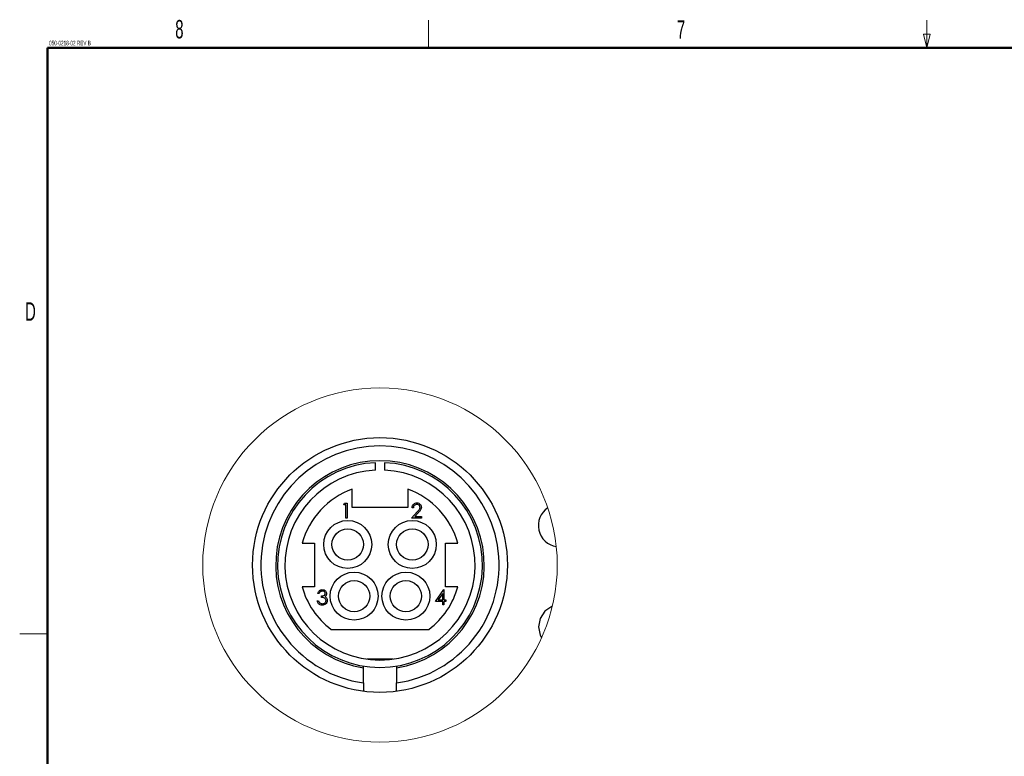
# Model space of a CAD drawing. Header units: millimetres. Extents: x 19 to 844, y 7 to 552.
# Tile 24 of 63: x 19 to 233, y 393 to 552. Entities that reach past the tile are written whole.
import ezdxf

# ---------------------------------------------------------------- set-up
doc = ezdxf.new("R2010")
doc.units = ezdxf.units.MM
doc.styles.add('SLDTEXTSTYLE0', font='TXT', dxfattribs={"width": 0.605})

msp = doc.modelspace()

# ---------------------------------------------------------------- linework, layer by layer
at = {"color": 7, "linetype": 'Continuous', "lineweight": 18}
for p, q in [((107.95, 546.1), (107.95, 552.1)), ((215.9, 546.1), (215.9, 552.1)), ((215.9, 546.1), (215.15, 549.1)), ((215.15, 549.1), (216.65, 549.1)), ((215.9, 546.1), (216.65, 549.1)), ((25.4, 419.1), (19.4, 419.1))]:
    msp.add_line(p, q, dxfattribs=at)
at = {"color": 7, "linetype": 'Continuous', "lineweight": 50}
for q in [(838.2, 546.1), (25.4, 12.7)]:
    msp.add_line((25.4, 546.1), q, dxfattribs=at)
at = {"color": 7, "linetype": 'Continuous', "lineweight": 25}
for p, q in [((96.449, 454.619), (96.449, 456.221)), ((98.449, 456.221), (98.449, 454.619)), ((91.449, 446.499), (91.449, 450.499)), ((103.449, 450.499), (103.449, 446.499)), ((89.586, 447.099), (89.774, 447.427)), ((90.078, 447.099), (89.586, 447.099)), ((89.774, 447.427), (90.366, 447.427)), ((90.078, 444.227), (90.078, 447.099)), ((90.366, 447.427), (90.366, 444.227)), ((103.449, 446.499), (91.449, 446.499)), ((104.688, 446.442), (104.401, 446.442)), ((90.366, 444.227), (90.078, 444.227)), ((104.278, 444.227), (105.519, 445.551)), ((106.453, 444.227), (104.278, 444.227)), ((105.764, 445.41), (104.963, 444.555)), ((104.963, 444.555), (106.453, 444.555)), ((106.453, 444.555), (106.453, 444.227)), ((80.575, 438.743), (83.249, 438.743)), ((83.249, 438.743), (83.249, 429.343)), ((111.649, 438.743), (114.322, 438.743)), ((111.649, 429.343), (111.649, 438.743)), ((83.249, 429.343), (80.575, 429.343)), ((114.322, 429.343), (111.649, 429.343)), ((84.276, 427.882), (83.989, 427.882)), ((84.768, 427.02), (84.768, 427.349)), ((109.506, 426.159), (111.253, 428.703)), ((111.024, 427.877), (110.07, 426.487)), ((111.024, 426.487), (111.024, 427.877)), ((111.253, 428.703), (111.311, 428.703)), ((111.311, 428.703), (111.311, 426.487)), ((83.866, 426.282), (84.153, 426.282)), ((111.024, 426.159), (109.506, 426.159)), ((110.07, 426.487), (111.024, 426.487)), ((111.024, 425.42), (111.024, 426.159)), ((111.311, 425.42), (111.024, 425.42)), ((111.311, 426.487), (111.68, 426.487)), ((111.311, 426.159), (111.311, 425.42)), ((111.68, 426.159), (111.311, 426.159)), ((111.68, 426.487), (111.68, 426.159)), ((86.849, 420.099), (108.049, 420.099)), ((93.849, 411.732), (93.849, 412.137)), ((93.849, 408.496), (93.849, 411.732)), ((100.312, 413.643), (94.585, 413.643)), ((101.049, 412.137), (101.049, 411.732)), ((101.049, 411.732), (101.049, 408.496)), ((93.849, 408.496), (93.849, 406.679)), ((101.049, 406.679), (101.049, 408.496))]:
    msp.add_line(p, q, dxfattribs=at)
at = {"color": 7, "linetype": 'Continuous', "lineweight": 25, "flags": 128}
msp.add_lwpolyline([(134.781, 425.082), (134.701, 425.066), (133.151, 424.031), (132.116, 422.482), (131.753, 420.654), (132.116, 418.826), (132.466, 418.302)], dxfattribs=at)
at = {"color": 7, "linetype": 'Continuous', "lineweight": 18}
msp.add_circle((97.449, 434.047), 38.393, dxfattribs=at)
at = {"color": 7, "linetype": 'Continuous', "lineweight": 25}
for centre, radius in [((97.449, 434.043), 27.6), ((90.449, 438.499), 5.2), ((104.449, 438.499), 5.2), ((90.449, 438.499), 3.4), ((104.449, 438.499), 3.4), ((91.849, 427.299), 5.2), ((103.049, 427.299), 5.2), ((91.849, 427.299), 3.4), ((103.049, 427.299), 3.4)]:
    msp.add_circle(centre, radius, dxfattribs=at)
for centre, radius, start, end in [((97.449, 434.043), 25.8, 278.02094, 261.97906), ((97.449, 434.043), 22.6, 279.16581, 260.83419), ((97.449, 434.043), 22.2, 92.58181, 87.41819), ((97.449, 434.043), 20.6, 92.78249, 87.21751), ((97.449, 434.043), 17.516, 110.03262, 164.43482), ((97.448, 434.043), 17.516, 15.56518, 69.96738), ((136.38, 442.6), 4.628, 124.07342, 260.71998), ((97.449, 434.043), 17.516, 195.56526, 232.75839), ((97.448, 434.043), 17.516, 307.24161, 344.43474)]:
    msp.add_arc(centre, radius, start, end, dxfattribs=at)
for points, knots in [([(104.401, 446.442), (104.42, 446.598), (104.457, 446.909), (104.73, 447.264), (105.078, 447.477), (105.322, 447.498), (105.445, 447.509)], [0, 0, 0, 0, 0.2800318, 0.5594971, 0.7796685, 1, 1, 1, 1]), ([(105.43, 447.181), (105.321, 447.17), (105.102, 447.147), (104.855, 446.948), (104.722, 446.697), (104.7, 446.527), (104.688, 446.442)], [0, 0, 0, 0, 0.2796985, 0.5588365, 0.7791644, 1, 1, 1, 1]), ([(106.124, 446.532), (106.111, 446.631), (106.084, 446.829), (105.889, 447.038), (105.664, 447.163), (105.508, 447.175), (105.43, 447.181)], [0, 0, 0, 0, 0.2791265, 0.5589786, 0.7793468, 1, 1, 1, 1]), ([(105.445, 447.509), (105.588, 447.496), (105.873, 447.469), (106.189, 447.208), (106.381, 446.892), (106.401, 446.669), (106.411, 446.558)], [0, 0, 0, 0, 0.2798752, 0.5592212, 0.7795758, 1, 1, 1, 1]), ([(105.519, 445.551), (105.611, 445.649), (105.763, 445.809), (105.959, 446.045), (106.098, 446.271), (106.116, 446.445), (106.124, 446.532)], [0, 0, 0, 0, 0.3405496, 0.560839, 0.7806016, 1, 1, 1, 1]), ([(106.411, 446.558), (106.392, 446.404), (106.36, 446.149), (106.155, 445.857), (105.967, 445.628), (105.832, 445.482), (105.764, 445.41)], [0, 0, 0, 0, 0.338373, 0.558766, 0.7793718, 1, 1, 1, 1]), ([(83.989, 427.882), (84.026, 428.005), (84.099, 428.251), (84.344, 428.523), (84.64, 428.679), (84.841, 428.695), (84.941, 428.703)], [0, 0, 0, 0, 0.28029174, 0.55969165, 0.77972391, 1, 1, 1, 1]), ([(84.945, 428.374), (84.862, 428.368), (84.696, 428.355), (84.431, 428.194), (84.335, 428.001), (84.276, 427.882)], [0, 0, 0, 0, 0.2806374, 0.5603532, 1, 1, 1, 1]), ([(84.768, 427.349), (84.949, 427.365), (85.22, 427.39), (85.485, 427.578), (85.576, 427.737), (85.585, 427.827), (85.589, 427.872)], [0, 0, 0, 0, 0.4994465, 0.7490064, 0.8745403, 1, 1, 1, 1]), ([(85.753, 426.344), (85.748, 426.399), (85.739, 426.511), (85.639, 426.713), (85.342, 426.988), (84.998, 427.008), (84.768, 427.02)], [0, 0, 0, 0, 0.12558622, 0.25118484, 0.50059211, 1, 1, 1, 1]), ([(84.941, 428.703), (85.071, 428.689), (85.33, 428.661), (85.64, 428.455), (85.837, 428.176), (85.863, 427.973), (85.876, 427.871)], [0, 0, 0, 0, 0.2800603, 0.559865, 0.7801032, 1, 1, 1, 1]), ([(85.589, 427.872), (85.573, 427.956), (85.54, 428.124), (85.295, 428.332), (85.078, 428.358), (84.945, 428.374)], [0, 0, 0, 0, 0.2788473, 0.56008467, 1, 1, 1, 1]), ([(85.876, 427.871), (85.871, 427.797), (85.86, 427.649), (85.745, 427.404), (85.594, 427.285), (85.502, 427.213)], [0, 0, 0, 0, 0.28051191, 0.56076876, 1, 1, 1, 1]), ([(85.502, 427.213), (85.577, 427.174), (85.71, 427.104), (85.807, 426.99), (85.849, 426.94)], [0, 0, 0, 0, 0.5598308, 1, 1, 1, 1]), ([(85.849, 426.94), (85.911, 426.842), (86.02, 426.667), (86.034, 426.462), (86.04, 426.371)], [0, 0, 0, 0, 0.5594317, 1, 1, 1, 1]), ([(84.933, 425.338), (84.786, 425.351), (84.493, 425.377), (84.147, 425.623), (83.946, 425.946), (83.892, 426.17), (83.866, 426.282)], [0, 0, 0, 0, 0.2798906, 0.5589771, 0.7792619, 1, 1, 1, 1]), ([(84.153, 426.282), (84.182, 426.189), (84.235, 426.023), (84.352, 425.896), (84.404, 425.84)], [0, 0, 0, 0, 0.5606639, 1, 1, 1, 1]), ([(84.404, 425.84), (84.496, 425.782), (84.66, 425.679), (84.853, 425.671), (84.938, 425.667)], [0, 0, 0, 0, 0.5587714, 1, 1, 1, 1]), ([(86.04, 426.371), (86.017, 426.214), (85.971, 425.9), (85.671, 425.555), (85.305, 425.367), (85.057, 425.348), (84.933, 425.338)], [0, 0, 0, 0, 0.27930862, 0.55882814, 0.77928117, 1, 1, 1, 1]), ([(84.938, 425.667), (85.049, 425.674), (85.271, 425.689), (85.539, 425.855), (85.721, 426.083), (85.742, 426.257), (85.753, 426.344)], [0, 0, 0, 0, 0.2806061, 0.5601471, 0.7803083, 1, 1, 1, 1])]:
    msp.add_open_spline(points, degree=3, knots=knots, dxfattribs=at)

# ---------------------------------------------------------------- texts
at = {"color": 7, "linetype": 'Continuous', "lineweight": 0, "style": 'SLDTEXTSTYLE0'}
for s, insert, char_height, attachment_point in [('8', (53.989, 552.165), 4, 2), ('7', (162.659, 552.089), 4, 2), ('050-0218-02 REV B', (25.762, 547.665), 1, 1), ('D', (21.724, 490.983), 4, 2)]:
    msp.add_mtext(s, dxfattribs=dict(at, insert=insert, char_height=char_height, attachment_point=attachment_point))

doc.saveas('drawing.dxf')
